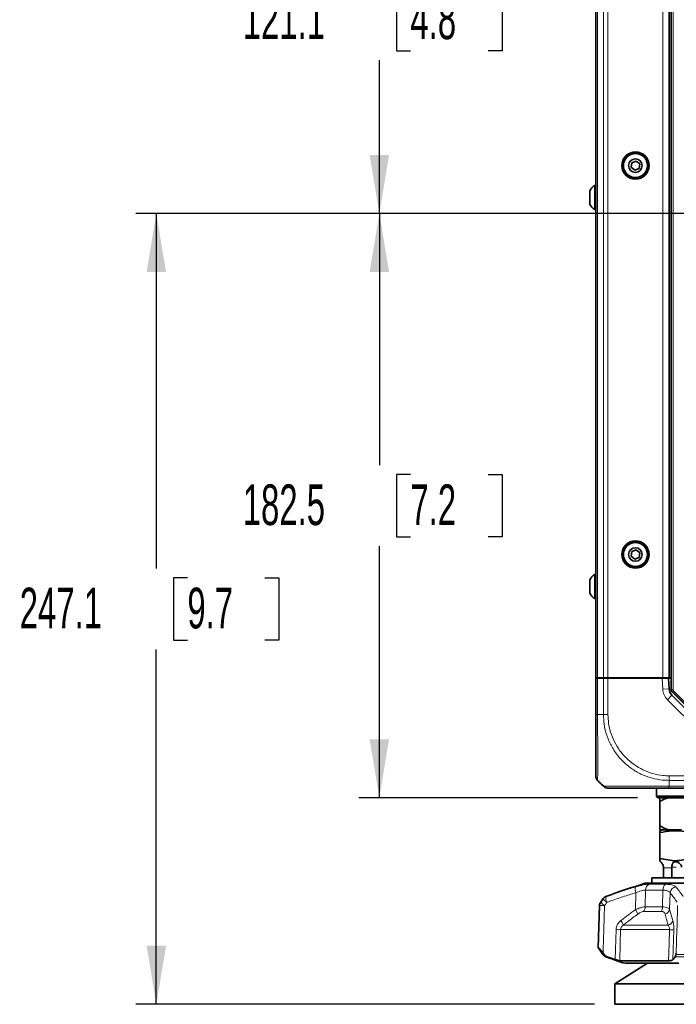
# Model space of a CAD drawing. Header units: millimetres. Extents: x 0 to 1118, y 0 to 864.
# Tile 112 of 172: x 740 to 791, y 297 to 373. Entities that reach past the tile are written whole.
import ezdxf

# ---------------------------------------------------------------- set-up
doc = ezdxf.new("R2010")
doc.units = ezdxf.units.MM
doc.layers.add('ALPHAREV', color=7, linetype='Continuous', lineweight=25)
doc.styles.add('SLDTEXTSTYLE0', font='TXT', dxfattribs={"width": 0.605})
doc.dimstyles.new('SLDDIMSTYLE0', dxfattribs={"dimtxt": 3.175, "dimasz": 4.572, "dimexe": 0, "dimexo": 0.0625, "dimgap": 0.79375, "dimtad": 0, "dimtih": 1, "dimtoh": 1, "dimdec": 1, "dimlfac": 4, "dimrnd": 1e-09, "dimzin": 12, "dimdsep": 46, "dimtxsty": 'SLDTEXTSTYLE0', "dimsah": 1, "dimcen": 0.09, "dimadec": 0, "dimazin": 3, "dimtfac": 1, "dimtofl": 0, "dimtmove": 0, "dimatfit": 3, "dimfxl": 1, "dimfrac": 2, "dimtolj": 1, "dimtzin": 12, "dimarcsym": 0})

# ---------------------------------------------------------------- blocks, each defined once
blk = doc.blocks.new('_D_12')
at = {"layer": 'ALPHAREV'}
for p, q in [((817.763, 388.621), (766.132, 388.621)), ((767.732, 388.621), (767.732, 376.642)), ((770.158, 375.915), (769.066, 375.915)), ((769.066, 375.915), (769.066, 371.042)), ((776.221, 375.915), (777.313, 375.915)), ((777.313, 375.915), (777.313, 371.042)), ((769.066, 371.042), (770.158, 371.042)), ((777.313, 371.042), (776.221, 371.042)), ((767.732, 358.336), (767.732, 370.315)), ((817.763, 358.336), (766.132, 358.336))]:
    blk.add_line(p, q, dxfattribs=at)
for points in [[(767.732, 388.621), (766.97, 384.049), (768.494, 384.049)], [(767.732, 358.336), (768.494, 362.908), (766.97, 362.908)]]:
    blk.add_solid(points, dxfattribs=at)
at = {"layer": 'ALPHAREV', "char_height": 3.175, "attachment_point": 1, "style": 'SLDTEXTSTYLE0'}
for s, insert in [('121.1', (757.061, 375.135)), ('4.8', (770.158, 375.135))]:
    blk.add_mtext(s, dxfattribs=dict(at, insert=insert))
blk = doc.blocks.new('_D_17')
at = {"layer": 'ALPHAREV'}
for p, q in [((817.763, 358.336), (766.132, 358.336)), ((767.732, 358.336), (767.732, 338.686)), ((770.158, 337.958), (769.066, 337.958)), ((769.066, 337.958), (769.066, 333.085)), ((776.221, 337.958), (777.313, 337.958)), ((777.313, 337.958), (777.313, 333.085)), ((769.066, 333.085), (770.158, 333.085)), ((777.313, 333.085), (776.221, 333.085)), ((767.732, 312.707), (767.732, 332.358)), ((787.893, 312.707), (766.132, 312.707))]:
    blk.add_line(p, q, dxfattribs=at)
for points in [[(767.732, 358.336), (766.97, 353.764), (768.494, 353.764)], [(767.732, 312.707), (768.494, 317.279), (766.97, 317.279)]]:
    blk.add_solid(points, dxfattribs=at)
at = {"layer": 'ALPHAREV', "char_height": 3.175, "attachment_point": 1, "style": 'SLDTEXTSTYLE0'}
for s, insert in [('182.5', (757.061, 337.178)), ('7.2', (770.158, 337.178))]:
    blk.add_mtext(s, dxfattribs=dict(at, insert=insert))
blk = doc.blocks.new('_D_18')
at = {"layer": 'ALPHAREV'}
for p, q in [((817.763, 358.336), (748.711, 358.336)), ((750.311, 358.336), (750.311, 330.617)), ((752.737, 329.889), (751.645, 329.889)), ((751.645, 329.889), (751.645, 325.016)), ((758.8, 329.889), (759.891, 329.889)), ((759.891, 329.889), (759.891, 325.016)), ((751.645, 325.016), (752.737, 325.016)), ((759.891, 325.016), (758.8, 325.016)), ((750.311, 296.569), (750.311, 324.289)), ((784.532, 296.569), (748.711, 296.569))]:
    blk.add_line(p, q, dxfattribs=at)
for points in [[(750.311, 358.336), (749.549, 353.764), (751.073, 353.764)], [(750.311, 296.569), (751.073, 301.141), (749.549, 301.141)]]:
    blk.add_solid(points, dxfattribs=at)
at = {"layer": 'ALPHAREV', "char_height": 3.175, "attachment_point": 1, "style": 'SLDTEXTSTYLE0'}
for s, insert in [('247.1', (739.64, 329.109)), ('9.7', (752.737, 329.109))]:
    blk.add_mtext(s, dxfattribs=dict(at, insert=insert))

msp = doc.modelspace()

# ---------------------------------------------------------------- linework, layer by layer
at = {"color": 7, "linetype": 'Continuous', "lineweight": 35}
for p, q in [((790.526, 321.146), (790.526, 400.769)), ((784.631, 322.082), (784.631, 399.832)), ((790.381, 322.082), (790.381, 399.832)), ((787.453, 362.309), (787.396, 361.953)), ((787.79, 362.439), (787.453, 362.309)), ((788.07, 362.212), (787.79, 362.439)), ((787.396, 361.953), (787.677, 361.726)), ((787.677, 361.726), (788.014, 361.855)), ((788.014, 361.855), (788.07, 362.212)), ((784.161, 360.11), (784.161, 359.054)), ((784.631, 360.52), (784.566, 360.52)), ((784.566, 360.52), (784.566, 358.645)), ((784.566, 358.645), (784.631, 358.645)), ((787.453, 331.934), (787.396, 331.578)), ((787.396, 331.578), (787.677, 331.351)), ((787.79, 332.064), (787.453, 331.934)), ((787.677, 331.351), (788.014, 331.48)), ((788.07, 331.837), (787.79, 332.064)), ((788.014, 331.48), (788.07, 331.837)), ((784.631, 330.145), (784.566, 330.145)), ((784.566, 330.145), (784.566, 328.27)), ((784.161, 329.735), (784.161, 328.679)), ((784.566, 328.27), (784.631, 328.27)), ((784.631, 322.082), (784.777, 322.082)), ((784.631, 319.208), (784.631, 322.032)), ((784.631, 322.032), (784.777, 322.032)), ((784.777, 322.082), (785.234, 322.082)), ((784.777, 322.032), (785.234, 322.032)), ((785.157, 322.082), (785.156, 322.032)), ((785.234, 322.082), (785.588, 322.082)), ((785.234, 322.032), (785.588, 322.032)), ((785.588, 322.082), (789.881, 322.082)), ((785.588, 322.032), (789.822, 322.032)), ((785.63, 322.082), (785.631, 322.032)), ((785.781, 322.032), (785.781, 322.082)), ((786.382, 322.082), (786.381, 322.032)), ((789.18, 322.082), (789.181, 322.032)), ((789.343, 322.032), (789.343, 322.082)), ((789.822, 322.032), (790.323, 322.032)), ((789.843, 322.082), (789.843, 322.032)), ((789.881, 322.082), (790.381, 322.082)), ((790.323, 322.032), (790.366, 321.207)), ((790.323, 322.032), (790.526, 322.032)), ((790.526, 322.082), (790.381, 322.082)), ((790.584, 320.716), (795.561, 315.739)), ((795.83, 315.738), (790.6, 320.969)), ((785.074, 313.765), (784.777, 314.061)), ((789.368, 313.457), (789.368, 312.832)), ((796.726, 313.457), (790.355, 313.457)), ((789.368, 312.832), (789.493, 312.707)), ((789.368, 312.832), (792.006, 312.832)), ((792.006, 312.707), (789.493, 312.707)), ((789.631, 312.41), (789.631, 310.504)), ((789.825, 310.207), (789.63, 310.128)), ((789.63, 309.98), (789.63, 307.957)), ((789.631, 310.207), (790.313, 310.207)), ((790.313, 310.207), (791.323, 310.207)), ((789.926, 307.219), (789.926, 306.457)), ((790.587, 307.219), (790.586, 307.27)), ((790.587, 306.457), (790.587, 307.219)), ((789.006, 306.457), (789.006, 306.02)), ((789.006, 306.457), (795.006, 306.457)), ((788.506, 306.02), (795.506, 306.02)), ((785.193, 304.801), (785.02, 304.549)), ((784.933, 304.284), (784.818, 301.004)), ((784.818, 301.004), (785.193, 300.458)), ((784.818, 301.004), (784.846, 301.004)), ((785.206, 300.563), (785.283, 300.458)), ((786.507, 299.973), (790.326, 299.973)), ((790.904, 300.458), (790.927, 300.563)), ((788.681, 299.77), (786.132, 298.157)), ((786.92, 299.77), (791.118, 299.77)), ((786.132, 298.157), (786.132, 296.569)), ((797.88, 298.157), (786.132, 298.157)), ((797.88, 296.569), (786.132, 296.569))]:
    msp.add_line(p, q, dxfattribs=at)
at = {"color": 7, "linetype": 'Continuous', "lineweight": 18}
for p, q in [((790.553, 321.156), (790.553, 400.758)), ((790.678, 400.758), (790.678, 321.156)), ((784.777, 322.082), (784.777, 399.832)), ((785.234, 322.082), (785.234, 399.832)), ((785.588, 322.082), (785.588, 399.832)), ((789.881, 322.082), (789.881, 399.832)), ((784.777, 322.032), (784.777, 319.207)), ((785.234, 319.207), (785.234, 322.032)), ((785.588, 322.032), (785.588, 319.208)), ((789.866, 321.181), (789.822, 322.032)), ((790.366, 321.207), (789.866, 321.181)), ((790.584, 320.716), (790.231, 320.363)), ((790.526, 321.146), (790.553, 321.156)), ((790.553, 321.156), (790.678, 321.156)), ((790.626, 320.98), (790.6, 320.969)), ((790.626, 320.98), (790.714, 321.068)), ((795.841, 315.765), (790.626, 320.98)), ((790.714, 321.068), (795.929, 315.853)), ((795.208, 315.386), (790.231, 320.363)), ((784.777, 319.207), (785.234, 319.207)), ((790.381, 314.414), (796.744, 314.414)), ((790.381, 313.765), (790.381, 314.061)), ((796.75, 314.061), (790.381, 314.061)), ((790.353, 313.604), (796.728, 313.604)), ((790.587, 307.219), (789.926, 307.219)), ((790.586, 307.27), (790.91, 307.27)), ((788.529, 305.493), (788.497, 304.184)), ((789.887, 305.493), (788.529, 305.493)), ((788.831, 305.954), (790.071, 305.954)), ((789.851, 304.184), (789.887, 305.493)), ((785.216, 304.801), (785.193, 304.801)), ((785.431, 304.987), (785.453, 304.987)), ((787.738, 303.967), (787.767, 305.28)), ((790.441, 305.28), (790.401, 303.967)), ((784.953, 304.284), (784.933, 304.284)), ((785.02, 304.549), (785.04, 304.549)), ((789.763, 303.827), (788.353, 303.827)), ((788.497, 304.184), (789.851, 304.184)), ((790.401, 303.967), (790.663, 303.116)), ((786.155, 300.062), (786.22, 302.402)), ((790.392, 302.402), (786.575, 302.402)), ((786.786, 302.759), (790.283, 302.759)), ((790.734, 302.402), (790.666, 300.062)), ((785.193, 300.458), (785.283, 300.458)), ((785.536, 300.272), (785.431, 300.272)), ((785.494, 300.248), (785.512, 300.248)), ((793.18, 300.272), (790.832, 300.272)), ((790.904, 300.458), (793.108, 300.458))]:
    msp.add_line(p, q, dxfattribs=at)
at = {"color": 7, "linetype": 'Continuous', "lineweight": 35, "flags": 128}
msp.add_lwpolyline([(785.095, 322.082), (785.105, 322.043), (785.108, 322.032)], dxfattribs=at)
at = {"color": 7, "linetype": 'Continuous', "lineweight": 18, "flags": 128}
for points in [[(784.846, 301.004), (784.878, 302.003), (784.953, 304.284)], [(785.327, 304.284), (785.266, 302.424), (785.215, 300.853), (785.206, 300.563)], [(790.927, 300.563), (790.979, 302.424), (790.987, 302.708), (791.03, 304.284)], [(786.575, 302.402), (786.544, 301.301), (786.507, 299.973)], [(790.326, 299.973), (790.362, 301.301), (790.392, 302.402)]]:
    msp.add_lwpolyline(points, dxfattribs=at)
at = {"color": 7, "linetype": 'Continuous', "lineweight": 35}
for centre, radius in [((787.733, 362.082), 1.063), ((787.733, 362.082), 0.984), ((787.733, 362.082), 0.937), ((787.733, 362.082), 0.528), ((787.733, 331.707), 1.063), ((787.733, 331.707), 0.984), ((787.733, 331.707), 0.937), ((787.733, 331.707), 0.528)]:
    msp.add_circle(centre, radius, dxfattribs=at)
for centre, radius, start, end in [((785.105, 359.582), 1.081, 119.88215, 150.7838), ((785.105, 359.582), 1.081, 209.2162, 240.11785), ((785.105, 329.207), 1.081, 119.88215, 150.7838), ((785.105, 329.207), 1.081, 209.2162, 240.11785), ((791.115, 321.246), 0.75, 183, 225), ((789.131, 307.219), 0.75, 40.29652, 48.21724), ((802.878, 258.13), 50, 106.70547, 110.42322), ((785.605, 304.518), 0.5, 110.42322, 145.58702), ((785.433, 304.266), 0.5, 145.58702, 178), ((785.605, 300.74), 0.5, 214.41298, 249.57678), ((802.878, 347.129), 50, 249.57678, 249.65351)]:
    msp.add_arc(centre, radius, start, end, dxfattribs=at)
at = {"color": 7, "linetype": 'Continuous', "lineweight": 18}
for centre, radius, start, end in [((791.115, 321.246), 1.25, 183, 225), ((790.803, 321.156), 0.25, 180.00813, 224.99187), ((788.37, 305.541), 0.657, 162.49134, 203.41069), ((789.022, 305.499), 0.494, 112.82282, 180.67193), ((790.443, 305.538), 0.558, 131.80426, 184.64612), ((790.963, 305.219), 0.525, 98.36588, 173.3354), ((785.628, 304.52), 0.499, 110.5039, 145.69581), ((785.998, 305.36), 0.961, 215.57524, 239.05744), ((786.034, 304.823), 0.603, 164.26485, 208.45273), ((785.453, 304.266), 0.501, 145.67047, 178.0118), ((785.14, 300.538), 3.751, 87.13649, 92.86351), ((785.813, 305.099), 0.949, 215.44691, 239.24419), ((786.911, 303.341), 1.037, 14.98922, 37.10144), ((787.959, 304.193), 0.538, 317.09698, 359.0511), ((789.105, 304.179), 0.746, 331.83652, 0.39922), ((789.905, 304.1), 0.514, 287.48723, 345.04819), ((785.888, 302.51), 0.932, 15.46111, 40.54465), ((790.165, 303.266), 0.52, 283.12518, 343.31786), ((786.398, 308.057), 5.658, 268.20235, 271.79765), ((790.563, 307.593), 5.195, 268.11499, 271.88501)]:
    msp.add_arc(centre, radius, start, end, dxfattribs=at)
at = {"color": 7, "linetype": 'Continuous', "lineweight": 35}
msp.add_ellipse((790.776, 321.146), major_axis=(0.231, 0.096), ratio=0.999599, start_param=2.749036, end_param=3.53415, dxfattribs=at)
at = {"color": 7, "linetype": 'Continuous', "lineweight": 18}
msp.add_ellipse((790.803, 321.156), major_axis=(0.116, 0.048), ratio=0.999599, start_param=2.749036, end_param=3.53415, dxfattribs=at)
at = {"color": 7, "linetype": 'Continuous', "lineweight": 35}
for points, knots in [([(784.631, 314.414), (784.631, 314.443), (784.631, 314.491), (784.631, 314.828), (784.631, 315.25), (784.631, 315.795), (784.631, 316.437), (784.631, 317.145), (784.631, 317.916), (784.631, 318.614), (784.631, 319.048), (784.631, 319.208)], [0, 0, 0, 0, 0.158413, 0.271114, 0.383835, 0.49919, 0.608333, 0.717478, 0.826751, 0.936004, 1, 1, 1, 1]), ([(784.772, 314.07), (784.882, 313.962), (785.042, 313.804), (785.213, 313.652), (785.265, 313.606)], [0, 0, 0, 0, 0.691384, 1, 1, 1, 1]), ([(785.234, 313.604), (785.221, 313.617), (785.177, 313.661), (785.125, 313.713), (785.085, 313.753), (785.076, 313.762), (785.074, 313.764), (785.074, 313.764)], [0, 0, 0, 0, 0.245202, 0.817535, 0.960682, 0.992151, 1, 1, 1, 1]), ([(790.355, 313.457), (789.987, 313.457), (789.349, 313.457), (788.486, 313.457), (787.712, 313.457), (787.025, 313.457), (786.456, 313.457), (786.038, 313.457), (785.748, 313.457), (785.608, 313.457), (785.593, 313.457), (785.588, 313.457)], [0, 0, 0, 0, 0.147652, 0.256205, 0.364776, 0.499589, 0.608942, 0.718292, 0.827742, 0.937176, 1, 1, 1, 1]), ([(790.313, 312.707), (790.19, 312.667), (789.956, 312.59), (789.736, 312.468), (789.631, 312.41)], [0, 0, 0, 0, 0.523813, 1, 1, 1, 1]), ([(789.631, 312.41), (789.631, 312.431), (789.631, 312.555), (789.631, 312.638), (789.631, 312.707)], [0, 0, 0, 0, 0.165014, 1, 1, 1, 1]), ([(789.63, 309.98), (789.957, 310.042), (790.62, 310.169), (791.423, 310.106), (791.882, 310.007), (792.006, 309.98)], [0, 0, 0, 0, 0.414444, 0.841797, 1, 1, 1, 1]), ([(789.63, 310.124), (789.63, 310.11), (789.63, 310.091), (789.63, 310.003), (789.63, 309.98)], [0, 0, 0, 0, 0.741827, 1, 1, 1, 1]), ([(789.631, 310.504), (789.835, 310.397), (790.057, 310.28), (790.293, 310.213), (790.313, 310.207)], [0, 0, 0, 0, 0.916122, 1, 1, 1, 1]), ([(789.631, 310.207), (789.631, 310.213), (789.631, 310.281), (789.631, 310.398), (789.631, 310.504)], [0, 0, 0, 0, 0.090598, 1, 1, 1, 1]), ([(789.63, 307.778), (789.63, 307.778), (789.63, 307.754), (789.63, 307.864), (789.63, 307.926), (789.63, 307.957)], [0, 0, 0, 0, 0.000005, 0.498507, 1, 1, 1, 1]), ([(789.63, 307.957), (789.844, 307.918), (790.271, 307.839), (790.888, 307.743), (791.464, 307.867), (791.825, 307.927), (792.006, 307.957)], [0, 0, 0, 0, 0.271626, 0.542687, 0.771111, 1, 1, 1, 1]), ([(789.702, 307.705), (789.702, 307.705), (789.694, 307.713), (789.703, 307.704), (789.735, 307.673), (789.797, 307.603), (789.865, 307.495), (789.911, 307.378), (789.921, 307.301), (789.925, 307.27)], [0, 0, 0, 0, 0.001387, 0.146042, 0.279985, 0.487111, 0.699741, 0.877116, 1, 1, 1, 1]), ([(790.586, 307.27), (790.586, 307.303), (790.586, 307.378), (790.604, 307.497), (790.647, 307.608), (790.72, 307.681), (790.815, 307.71), (790.913, 307.706), (791.031, 307.673), (791.158, 307.603), (791.267, 307.495), (791.331, 307.378), (791.34, 307.301), (791.344, 307.27)], [0, 0, 0, 0, 0.068837, 0.15561, 0.274919, 0.395619, 0.471778, 0.548294, 0.619144, 0.728704, 0.841176, 0.935, 1, 1, 1, 1]), ([(789.925, 307.27), (789.925, 307.263), (789.926, 307.246), (789.926, 307.229), (789.926, 307.219)], [0, 0, 0, 0, 0.377079, 1, 1, 1, 1]), ([(785.206, 300.563), (785.136, 300.657), (785.035, 300.792), (784.925, 300.927), (784.866, 300.992), (784.852, 301), (784.846, 301.004)], [0, 0, 0, 0, 0.4557364, 0.6638276, 0.8405464, 1, 1, 1, 1]), ([(785.283, 300.458), (785.323, 300.412), (785.395, 300.331), (785.493, 300.29), (785.536, 300.272)], [0, 0, 0, 0, 0.558816, 1, 1, 1, 1]), ([(785.512, 300.248), (785.77, 300.156), (786.237, 299.99), (786.709, 299.838), (786.92, 299.77)], [0, 0, 0, 0, 0.552474, 1, 1, 1, 1]), ([(785.536, 300.272), (785.571, 300.26), (785.694, 300.217), (785.9, 300.147), (786.072, 300.09), (786.155, 300.062)], [0, 0, 0, 0, 0.168844, 0.594697, 1, 1, 1, 1]), ([(786.507, 299.973), (786.486, 299.975), (786.445, 299.979), (786.327, 300.009), (786.224, 300.04), (786.164, 300.059), (786.155, 300.062)], [0, 0, 0, 0, 0.312228, 0.624137, 0.944904, 1, 1, 1, 1]), ([(790.666, 300.062), (790.647, 300.046), (790.607, 300.012), (790.484, 299.979), (790.378, 299.975), (790.326, 299.973)], [0, 0, 0, 0, 0.336652, 0.673851, 1, 1, 1, 1]), ([(790.666, 300.062), (790.689, 300.09), (790.744, 300.158), (790.799, 300.229), (790.832, 300.272)], [0, 0, 0, 0, 0.406082, 1, 1, 1, 1]), ([(790.832, 300.272), (790.848, 300.297), (790.874, 300.34), (790.895, 300.423), (790.904, 300.458)], [0, 0, 0, 0, 0.576857, 1, 1, 1, 1])]:
    msp.add_open_spline(points, degree=3, knots=knots, dxfattribs=at)
at = {"color": 7, "linetype": 'Continuous', "lineweight": 18}
for points in [[(784.777, 319.207), (784.755, 319.207), (784.712, 319.207), (784.666, 319.208), (784.636, 319.208), (784.633, 319.208), (784.631, 319.208)], [(785.234, 319.207), (785.259, 319.207), (785.308, 319.207), (785.396, 319.208), (785.49, 319.208), (785.555, 319.208), (785.588, 319.208)], [(790.381, 314.061), (790.381, 314.085), (790.381, 314.134), (790.381, 314.222), (790.381, 314.316), (790.381, 314.382), (790.381, 314.414)], [(790.353, 313.604), (790.353, 313.582), (790.354, 313.538), (790.354, 313.493), (790.355, 313.463), (790.355, 313.459), (790.355, 313.457)]]:
    msp.add_open_spline(points, degree=3, dxfattribs=at)
for points, knots in [([(784.777, 319.207), (784.777, 319.035), (784.777, 318.573), (784.781, 317.822), (784.789, 316.994), (784.795, 316.224), (784.796, 315.533), (784.793, 314.95), (784.787, 314.499), (784.779, 314.142), (784.778, 314.091), (784.777, 314.061)], [0, 0, 0, 0, 0.063881, 0.171582, 0.282525, 0.390047, 0.500815, 0.616212, 0.727169, 0.841682, 1, 1, 1, 1]), ([(790.381, 314.061), (790.204, 314.066), (789.738, 314.081), (788.986, 314.227), (788.164, 314.532), (787.4, 314.977), (786.748, 315.523), (786.195, 316.168), (785.752, 316.894), (785.446, 317.672), (785.267, 318.454), (785.245, 318.954), (785.235, 319.207)], [0, 0, 0, 0, 0.065796, 0.172761, 0.282893, 0.389757, 0.499797, 0.596871, 0.703946, 0.814211, 0.906126, 1, 1, 1, 1]), ([(785.588, 319.208), (785.598, 318.975), (785.619, 318.509), (785.787, 317.787), (786.079, 317.064), (786.493, 316.39), (787.008, 315.791), (787.611, 315.282), (788.315, 314.864), (789.08, 314.575), (789.779, 314.433), (790.216, 314.42), (790.381, 314.414)], [0, 0, 0, 0, 0.0929147, 0.1858152, 0.2944776, 0.4031621, 0.5002013, 0.6086254, 0.7170441, 0.8255688, 0.9340808, 1, 1, 1, 1]), ([(785.234, 313.604), (785.24, 313.604), (785.256, 313.604), (785.401, 313.607), (785.706, 313.613), (786.152, 313.618), (786.763, 313.62), (787.503, 313.618), (788.337, 313.612), (789.267, 313.605), (789.958, 313.604), (790.353, 313.604)], [0, 0, 0, 0, 0.062705, 0.17058, 0.281665, 0.389428, 0.500417, 0.63527, 0.742284, 0.852424, 1, 1, 1, 1]), ([(790.381, 313.765), (790.379, 313.762), (790.371, 313.747), (790.361, 313.692), (790.356, 313.641), (790.353, 313.604)], [0, 0, 0, 0, 0.0512389, 0.3045526, 1, 1, 1, 1]), ([(785.453, 304.987), (785.536, 305.017), (785.955, 305.168), (786.716, 305.429), (787.401, 305.635), (787.744, 305.738)], [0, 0, 0, 0, 0.10922, 0.554207, 1, 1, 1, 1]), ([(787.744, 305.738), (787.953, 305.795), (788.35, 305.904), (788.683, 305.951), (788.812, 305.953), (788.831, 305.954)], [0, 0, 0, 0, 0.487113, 0.923782, 1, 1, 1, 1]), ([(788.529, 305.493), (788.515, 305.493), (788.426, 305.492), (788.188, 305.443), (787.914, 305.337), (787.767, 305.28)], [0, 0, 0, 0, 0.074321, 0.503741, 1, 1, 1, 1]), ([(790.441, 305.28), (790.422, 305.305), (790.368, 305.378), (790.199, 305.471), (789.991, 305.486), (789.887, 305.493)], [0, 0, 0, 0, 0.219476, 0.612439, 1, 1, 1, 1]), ([(790.071, 305.954), (790.222, 305.946), (790.521, 305.931), (790.776, 305.838), (790.857, 305.764), (790.886, 305.738)], [0, 0, 0, 0, 0.3959631, 0.7869012, 1, 1, 1, 1]), ([(790.886, 305.738), (790.974, 305.635), (791.149, 305.429), (791.34, 305.168), (791.444, 305.017), (791.464, 304.987)], [0, 0, 0, 0, 0.445793, 0.89078, 1, 1, 1, 1]), ([(785.04, 304.549), (785.082, 304.61), (785.141, 304.694), (785.2, 304.778), (785.216, 304.801)], [0, 0, 0, 0, 0.72895, 1, 1, 1, 1]), ([(787.767, 305.28), (787.429, 305.178), (786.752, 304.974), (786, 304.715), (785.585, 304.565), (785.503, 304.536)], [0, 0, 0, 0, 0.445417, 0.890659, 1, 1, 1, 1]), ([(790.994, 304.536), (790.974, 304.565), (790.874, 304.715), (790.691, 304.974), (790.524, 305.178), (790.441, 305.28)], [0, 0, 0, 0, 0.109341, 0.554583, 1, 1, 1, 1]), ([(785.503, 304.536), (785.488, 304.513), (785.429, 304.429), (785.37, 304.345), (785.327, 304.284)], [0, 0, 0, 0, 0.271012, 1, 1, 1, 1]), ([(786.596, 303.116), (786.611, 303.128), (786.987, 303.419), (787.37, 303.698), (787.738, 303.967)], [0, 0, 0, 0, 0.039661, 1, 1, 1, 1]), ([(787.738, 303.967), (787.854, 304.014), (788.058, 304.095), (788.32, 304.169), (788.437, 304.179), (788.497, 304.184)], [0, 0, 0, 0, 0.395387, 0.691753, 1, 1, 1, 1]), ([(788.353, 303.827), (788.319, 303.822), (788.25, 303.812), (788.094, 303.734), (787.98, 303.656), (787.913, 303.61)], [0, 0, 0, 0, 0.2875, 0.579133, 1, 1, 1, 1]), ([(790.059, 303.61), (790.038, 303.661), (790.003, 303.746), (789.887, 303.817), (789.8, 303.824), (789.763, 303.827)], [0, 0, 0, 0, 0.464641, 0.770158, 1, 1, 1, 1]), ([(789.851, 304.184), (789.918, 304.181), (790.07, 304.173), (790.281, 304.106), (790.357, 304.018), (790.401, 303.967)], [0, 0, 0, 0, 0.247164, 0.561326, 1, 1, 1, 1]), ([(786.596, 303.116), (786.537, 303.063), (786.404, 302.946), (786.259, 302.699), (786.233, 302.501), (786.22, 302.402)], [0, 0, 0, 0, 0.2894264, 0.6444441, 1, 1, 1, 1]), ([(787.913, 303.61), (787.648, 303.414), (787.284, 303.146), (786.912, 302.857), (786.801, 302.77), (786.786, 302.759)], [0, 0, 0, 0, 0.699894, 0.960207, 1, 1, 1, 1]), ([(790.283, 302.759), (790.28, 302.77), (790.205, 303.06), (790.131, 303.341), (790.059, 303.61)], [0, 0, 0, 0, 0.0397941, 1, 1, 1, 1]), ([(790.734, 302.402), (790.735, 302.462), (790.737, 302.631), (790.716, 302.896), (790.681, 303.043), (790.663, 303.116)], [0, 0, 0, 0, 0.217548, 0.609521, 1, 1, 1, 1]), ([(786.786, 302.759), (786.753, 302.733), (786.681, 302.678), (786.623, 302.588), (786.586, 302.494), (786.58, 302.443), (786.575, 302.402)], [0, 0, 0, 0, 0.311999, 0.665265, 0.720964, 1, 1, 1, 1]), ([(790.283, 302.759), (790.309, 302.723), (790.352, 302.664), (790.381, 302.56), (790.393, 302.478), (790.392, 302.432), (790.392, 302.402)], [0, 0, 0, 0, 0.415107, 0.693744, 0.796919, 1, 1, 1, 1])]:
    msp.add_open_spline(points, degree=3, knots=knots, dxfattribs=at)
at = {"color": 7, "linetype": 'Continuous', "lineweight": 35}
for points in [[(784.777, 314.061), (784.755, 314.085), (784.712, 314.134), (784.666, 314.222), (784.636, 314.316), (784.633, 314.382), (784.631, 314.414)], [(785.234, 313.604), (785.259, 313.582), (785.308, 313.538), (785.396, 313.493), (785.49, 313.463), (785.555, 313.459), (785.588, 313.457)]]:
    msp.add_open_spline(points, degree=3, dxfattribs=at)

# ---------------------------------------------------------------- dimensions: what is measured, and where the dimension line sits
at = {"layer": 'ALPHAREV'}
for base, p1, picture, middle in [((767.732, 358.336), (819.363, 388.621), '_D_12', (767.732, 373.478)), ((750.311, 358.336), (786.132, 296.569), '_D_18', (750.311, 327.453)), ((767.732, 358.336), (789.493, 312.707), '_D_17', (767.732, 335.522))]:
    dim = msp.add_linear_dim(base=base, p1=p1, p2=(819.363, 358.336), angle=90, dimstyle='SLDDIMSTYLE0', dxfattribs=at)
    dim.commit()
    dim.dimension.update_dxf_attribs({"geometry": picture, "text_midpoint": middle, "dimtype": 160})

doc.saveas('drawing.dxf')
